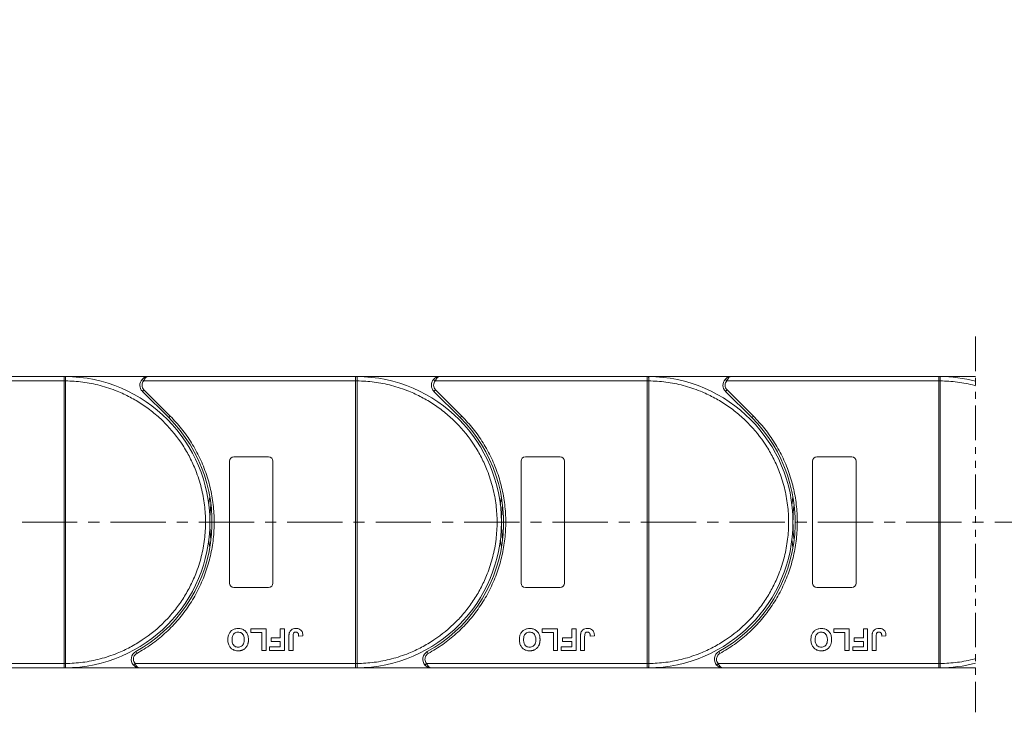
# Model space of a CAD drawing. Header units: millimetres. Extents: x 207 to 1682, y 260 to 1293.
# Tile 29 of 84: x 930 to 1156, y 676 to 835. Entities that reach past the tile are written whole.
import ezdxf

# ---------------------------------------------------------------- set-up
doc = ezdxf.new("R2010")
doc.units = ezdxf.units.MM
doc.linetypes.add('CENTERX2', pattern=[20.32, 12.7, -2.54, 2.54, -2.54])
doc.linetypes.add('PHANTOM2', pattern=[31.75, 15.875, -3.175, 3.175, -3.175, 3.175, -3.175])
doc.styles.get("Standard").update_dxf_attribs({"font": '仿宋_GB2312.ttf', "width": 0.8})
doc.dimstyles.new('副本 ISO-45.1', dxfattribs={"dimtxt": 10, "dimasz": 9, "dimexe": 6.5, "dimexo": 0.625, "dimgap": 2.5, "dimtad": 1, "dimdsep": 46, "dimtxsty": 'Standard', "dimcen": 2.5, "dimadec": 0, "dimazin": 0, "dimtfac": 1, "dimtmove": 0, "dimatfit": 3, "dimfxl": 0, "dimarcsym": 0})

# ---------------------------------------------------------------- blocks, each defined once
blk = doc.blocks.new('*D2800')
at = {"color": 0, "lineweight": -2}
for p, q in [((1072.39, 947.2), (1576.38, 947.2)), ((1569.88, 695), (1569.88, 938.2)), ((1494.15, 686), (1576.38, 686))]:
    blk.add_line(p, q, dxfattribs=at)
at = {"color": 0, "lineweight": 9}
for points in [[(1568.38, 938.2), (1571.38, 938.2), (1569.88, 947.2)], [(1568.38, 695), (1571.38, 695), (1569.88, 686)]]:
    blk.add_solid(points, dxfattribs=at)
at = {"layer": 'Defpoints', "color": 0, "lineweight": 9}
for p in [(1071.77, 947.2), (1569.88, 947.2), (1493.52, 686)]:
    blk.add_point(p, dxfattribs=at)
at = {"color": 0, "lineweight": 9, "insert": (1562.38, 816.6), "char_height": 10, "attachment_point": 5, "rotation": 90}
blk.add_mtext('2R+67', dxfattribs=at)

msp = doc.modelspace()

# ---------------------------------------------------------------- linework, layer by layer
at = {"color": 3, "linetype": 'PHANTOM2', "lineweight": 9, "ltscale": 0.5}
msp.add_line((1149.629, 762.179), (1149.628, 675.789), dxfattribs=at)
at = {"color": 7, "linetype": 'Continuous', "lineweight": 15}
for p, q in [((891.488, 752), (940.195, 752)), ((940.195, 753), (892.606, 753)), ((959.606, 753), (940.195, 753)), ((940.195, 753), (940.429, 752.999)), ((940.195, 687.001), (940.195, 751.998)), ((940.195, 751.998), (940.545, 751.998)), ((940.545, 752.001), (940.545, 751.998)), ((940.545, 751.998), (940.545, 687.001)), ((958.116, 752.333), (958.488, 752)), ((958.488, 752), (1007.195, 752)), ((1007.195, 753), (959.606, 753)), ((1007.195, 753), (1007.429, 752.999)), ((1026.606, 753), (1007.195, 753)), ((1007.195, 687.001), (1007.195, 751.998)), ((1007.195, 751.998), (1007.545, 751.998)), ((1007.545, 752.001), (1007.545, 751.998)), ((1007.545, 751.998), (1007.545, 687.001)), ((1025.116, 752.333), (1025.488, 752)), ((1025.488, 752), (1074.195, 752)), ((1074.195, 753), (1026.606, 753)), ((1093.606, 753), (1074.195, 753)), ((1074.195, 753), (1074.429, 752.999)), ((1074.195, 687.001), (1074.195, 751.998)), ((1074.195, 751.998), (1074.545, 751.998)), ((1074.545, 752.001), (1074.545, 751.998)), ((1074.545, 751.998), (1074.545, 687.001)), ((1092.116, 752.333), (1092.488, 752)), ((1092.488, 752), (1141.195, 752)), ((1141.195, 753), (1093.606, 753)), ((1141.195, 753), (1141.429, 752.999)), ((1149.629, 753), (1141.195, 753)), ((1141.195, 687.001), (1141.195, 751.998)), ((1141.195, 751.998), (1141.545, 751.998)), ((1141.545, 752.001), (1141.545, 751.998)), ((1141.545, 751.998), (1141.545, 687.001)), ((958.546, 749.939), (958.192, 749.585)), ((958.192, 749.585), (964.236, 743.541)), ((958.546, 749.939), (964.59, 743.895)), ((1025.546, 749.939), (1025.192, 749.585)), ((1025.192, 749.585), (1031.236, 743.541)), ((1025.546, 749.939), (1031.59, 743.895)), ((1092.546, 749.939), (1092.192, 749.585)), ((1092.192, 749.585), (1098.236, 743.541)), ((1092.546, 749.939), (1098.59, 743.895)), ((964.59, 743.895), (964.236, 743.541)), ((1031.59, 743.895), (1031.236, 743.541)), ((1098.59, 743.895), (1098.236, 743.541)), ((978.195, 705.5), (978.195, 733.5)), ((979.195, 734.5), (987.195, 734.5)), ((988.195, 733.5), (988.195, 705.5)), ((1045.195, 705.5), (1045.195, 733.5)), ((1046.195, 734.5), (1054.195, 734.5)), ((1055.195, 733.5), (1055.195, 705.5)), ((1112.195, 705.5), (1112.195, 733.5)), ((1113.195, 734.5), (1121.195, 734.5)), ((1122.195, 733.5), (1122.195, 705.5)), ((987.195, 704.5), (979.195, 704.5)), ((1054.195, 704.5), (1046.195, 704.5)), ((1121.195, 704.5), (1113.195, 704.5)), ((983.079, 694.166), (983.079, 695)), ((983.079, 695), (986.605, 695)), ((986.605, 695), (986.605, 690)), ((989.874, 695), (990.836, 695)), ((989.874, 692.884), (989.874, 695)), ((990.836, 695), (990.836, 690)), ((1050.079, 694.166), (1050.079, 695)), ((1050.079, 695), (1053.605, 695)), ((1053.605, 695), (1053.605, 690)), ((1056.874, 692.884), (1056.874, 695)), ((1056.874, 695), (1057.836, 695)), ((1057.836, 695), (1057.836, 690)), ((1117.079, 694.166), (1117.079, 695)), ((1117.079, 695), (1120.605, 695)), ((1120.605, 695), (1120.605, 690)), ((1123.874, 692.884), (1123.874, 695)), ((1123.874, 695), (1124.836, 695)), ((1124.836, 695), (1124.836, 690)), ((985.644, 694.166), (983.079, 694.166)), ((985.644, 690), (985.644, 694.166)), ((987.759, 692.884), (989.874, 692.884)), ((987.759, 692.051), (987.759, 692.884)), ((991.861, 690), (991.861, 693.152)), ((992.823, 693.236), (992.823, 690)), ((994.105, 693.333), (995.067, 693.397)), ((1052.644, 694.166), (1050.079, 694.166)), ((1052.644, 690), (1052.644, 694.166)), ((1054.759, 692.051), (1054.759, 692.884)), ((1054.759, 692.884), (1056.874, 692.884)), ((1058.861, 690), (1058.861, 693.152)), ((1059.823, 693.236), (1059.823, 690)), ((1061.105, 693.333), (1062.067, 693.397)), ((1119.644, 694.166), (1117.079, 694.166)), ((1119.644, 690), (1119.644, 694.166)), ((1121.759, 692.051), (1121.759, 692.884)), ((1121.759, 692.884), (1123.874, 692.884)), ((1125.861, 690), (1125.861, 693.152)), ((1126.823, 693.236), (1126.823, 690)), ((1128.105, 693.333), (1129.067, 693.397)), ((987.438, 690), (987.438, 690.833)), ((987.438, 690.833), (989.874, 690.833)), ((989.874, 692.051), (987.759, 692.051)), ((989.874, 690.833), (989.874, 692.051)), ((1054.438, 690), (1054.438, 690.833)), ((1054.438, 690.833), (1056.874, 690.833)), ((1056.874, 692.051), (1054.759, 692.051)), ((1056.874, 690.833), (1056.874, 692.051)), ((1121.438, 690), (1121.438, 690.833)), ((1121.438, 690.833), (1123.874, 690.833)), ((1123.874, 692.051), (1121.759, 692.051)), ((1123.874, 690.833), (1123.874, 692.051)), ((956.655, 689.75), (956.897, 689.312)), ((986.605, 690), (985.644, 690)), ((990.836, 690), (987.438, 690)), ((992.823, 690), (991.861, 690)), ((1023.655, 689.75), (1023.897, 689.312)), ((1053.605, 690), (1052.644, 690)), ((1057.836, 690), (1054.438, 690)), ((1059.823, 690), (1058.861, 690)), ((1090.655, 689.75), (1090.897, 689.312)), ((1120.605, 690), (1119.644, 690)), ((1124.836, 690), (1121.438, 690)), ((1126.823, 690), (1125.861, 690)), ((940.195, 687), (889.505, 687)), ((890.623, 686), (940.195, 686)), ((940.545, 687.001), (940.195, 687.001)), ((940.195, 686), (957.623, 686)), ((940.429, 686), (940.195, 686)), ((940.545, 687.001), (940.545, 686.999)), ((956.505, 687), (956.133, 686.666)), ((1007.195, 687), (956.505, 687)), ((957.623, 686), (1007.195, 686)), ((1007.545, 687.001), (1007.195, 687.001)), ((1007.429, 686), (1007.195, 686)), ((1007.195, 686), (1024.623, 686)), ((1007.545, 687.001), (1007.545, 686.999)), ((1023.505, 687), (1023.133, 686.666)), ((1074.195, 687), (1023.505, 687)), ((1024.623, 686), (1074.195, 686)), ((1074.545, 687.001), (1074.195, 687.001)), ((1074.195, 686), (1091.623, 686)), ((1074.429, 686), (1074.195, 686)), ((1074.545, 687.001), (1074.545, 686.999)), ((1090.505, 687), (1090.133, 686.666)), ((1141.195, 687), (1090.505, 687)), ((1091.623, 686), (1141.195, 686)), ((1141.545, 687.001), (1141.195, 687.001)), ((1141.429, 686), (1141.195, 686)), ((1141.195, 686), (1149.628, 686)), ((1141.545, 687.001), (1141.545, 686.999))]:
    msp.add_line(p, q, dxfattribs=at)
at = {"color": 1, "linetype": 'CENTERX2', "lineweight": 13}
msp.add_line((1512.187, 719.5), (806.376, 719.5), dxfattribs=at)
at = {"color": 7, "linetype": 'Continuous', "lineweight": 15, "flags": 128}
for points in [[(973.443, 723.6), (973.476, 723.866), (973.695, 725.309)], [(1040.443, 723.6), (1040.476, 723.866), (1040.695, 725.309)], [(1107.443, 723.6), (1107.476, 723.866), (1107.695, 725.309)], [(973.695, 713.69), (973.476, 715.133), (973.443, 715.399)], [(1040.695, 713.69), (1040.476, 715.133), (1040.443, 715.399)], [(1107.695, 713.69), (1107.476, 715.133), (1107.443, 715.399)]]:
    msp.add_lwpolyline(points, dxfattribs=at)
at = {"color": 7, "linetype": 'Continuous', "lineweight": 15}
for centre, radius, start, end in [((940.432, 752.704), 0.295, 90.53836, 143.36012), ((940.457, 721.817), 30.184, 89.8339, 90.49831), ((940.195, 719.5), 33.5, 270.40019, 89.59981), ((959.606, 751), 2, 138.18969, 225), ((1007.432, 752.704), 0.295, 90.53836, 143.36012), ((1007.457, 721.817), 30.184, 89.8339, 90.49831), ((1007.195, 719.5), 33.5, 270.40019, 89.59981), ((1026.606, 751), 2, 138.18969, 225), ((1074.432, 752.704), 0.295, 90.53836, 143.36012), ((1074.457, 721.817), 30.184, 89.8339, 90.49831), ((1074.195, 719.5), 33.5, 270.40019, 89.59981), ((1093.606, 751), 2, 138.18969, 225), ((1141.432, 752.704), 0.295, 90.53836, 143.36012), ((1141.457, 721.817), 30.184, 89.8339, 90.49831), ((1141.195, 719.5), 33.5, 75.41757, 89.59981), ((940.195, 719.5), 34, 298.95502, 45), ((1007.195, 719.5), 34, 298.95502, 45), ((1074.195, 719.5), 34, 298.95502, 45), ((979.195, 733.5), 1, 90, 180), ((987.195, 733.5), 1, 0, 90), ((1046.195, 733.5), 1, 90, 180), ((1054.195, 733.5), 1, 0, 90), ((1113.195, 733.5), 1, 90, 180), ((1121.195, 733.5), 1, 0, 90), ((1007.195, 719.5), 33.5, 172.96973, 187.03027), ((1074.195, 719.5), 33.5, 172.96973, 187.03027), ((1141.195, 719.5), 33.5, 172.96973, 187.03027), ((979.195, 705.5), 1, 180, 270), ((987.195, 705.5), 1, 270, 0), ((1046.195, 705.5), 1, 180, 270), ((1054.195, 705.5), 1, 270, 0), ((1113.195, 705.5), 1, 180, 270), ((1121.195, 705.5), 1, 270, 360), ((957.623, 688), 2, 118.95502, 221.81031), ((1024.623, 688), 2, 118.95502, 221.81031), ((1091.623, 688), 2, 118.95502, 221.81031), ((940.457, 717.182), 30.184, 269.50169, 270.1661), ((940.432, 686.295), 0.295, 216.63988, 269.46164), ((1007.457, 717.182), 30.184, 269.50169, 270.1661), ((1007.432, 686.295), 0.295, 216.63988, 269.46164), ((1074.457, 717.182), 30.184, 269.50169, 270.1661), ((1074.432, 686.295), 0.295, 216.63988, 269.46164), ((1141.457, 717.182), 30.184, 269.50169, 270.1661), ((1141.432, 686.295), 0.295, 216.63988, 269.46164), ((1141.195, 719.5), 33.5, 270.40019, 284.58087)]:
    msp.add_arc(centre, radius, start, end, dxfattribs=at)
for points in [[(940.195, 752.88), (940.195, 752.915), (940.195, 752.984), (940.195, 752.994), (940.195, 753)], [(958.488, 752), (958.379, 751.851), (958.159, 751.552), (958.124, 751.184), (958.106, 751)], [(1007.195, 752.88), (1007.195, 752.915), (1007.195, 752.984), (1007.195, 752.994), (1007.195, 753)], [(1025.488, 752), (1025.379, 751.851), (1025.159, 751.552), (1025.124, 751.184), (1025.106, 751)], [(1074.195, 752.88), (1074.195, 752.915), (1074.195, 752.984), (1074.195, 752.994), (1074.195, 753)], [(1092.488, 752), (1092.379, 751.851), (1092.159, 751.552), (1092.124, 751.184), (1092.106, 751)], [(1141.195, 752.88), (1141.195, 752.915), (1141.195, 752.984), (1141.195, 752.994), (1141.195, 753)], [(958.106, 751), (958.127, 750.801), (958.168, 750.404), (958.42, 750.094), (958.546, 749.939)], [(1025.106, 751), (1025.127, 750.801), (1025.168, 750.404), (1025.42, 750.094), (1025.546, 749.939)], [(1092.106, 751), (1092.127, 750.801), (1092.168, 750.404), (1092.42, 750.094), (1092.546, 749.939)], [(956.123, 688), (956.141, 687.815), (956.176, 687.447), (956.395, 687.149), (956.505, 687)], [(1023.123, 688), (1023.141, 687.815), (1023.176, 687.447), (1023.395, 687.149), (1023.505, 687)], [(1090.123, 688), (1090.141, 687.815), (1090.176, 687.447), (1090.395, 687.149), (1090.505, 687)], [(940.195, 686), (940.195, 686.005), (940.195, 686.015), (940.195, 686.085), (940.195, 686.119)], [(1007.195, 686), (1007.195, 686.005), (1007.195, 686.015), (1007.195, 686.085), (1007.195, 686.119)], [(1074.195, 686), (1074.195, 686.005), (1074.195, 686.015), (1074.195, 686.085), (1074.195, 686.119)], [(1141.195, 686), (1141.195, 686.005), (1141.195, 686.015), (1141.195, 686.085), (1141.195, 686.119)]]:
    msp.add_open_spline(points, degree=3, dxfattribs=at)
for points, knots in [([(940.195, 752), (940.195, 752.112), (940.195, 752.337), (940.195, 752.636), (940.195, 752.804), (940.195, 752.869), (940.195, 752.88)], [0, 0, 0, 0, 0.3133566, 0.6267132, 0.9400698, 1, 1, 1, 1]), ([(940.195, 751.998), (940.195, 751.998), (940.195, 751.998), (940.195, 751.999), (940.195, 751.999), (940.195, 752)], [0, 0, 0, 0, 0.3846661, 0.6923333, 1, 1, 1, 1]), ([(940.429, 752.999), (940.446, 752.996), (940.483, 752.99), (940.512, 752.936), (940.531, 752.843), (940.543, 752.696), (940.545, 752.5), (940.546, 752.256), (940.545, 752.091), (940.545, 752.001)], [0, 0, 0, 0, 0.1119973, 0.2448439, 0.3691679, 0.5008987, 0.6875333, 0.8281382, 1, 1, 1, 1]), ([(940.545, 751.998), (941.858, 751.938), (944.524, 751.815), (948.513, 751.001), (952.156, 749.796), (955.392, 748.29), (958.217, 746.611), (960.878, 744.643), (964.157, 741.651), (966.945, 738.186), (969.147, 734.385), (970.617, 731.134), (971.791, 727.477), (972.533, 723.48), (972.774, 719.499), (972.533, 715.519), (971.791, 711.521), (970.617, 707.865), (969.147, 704.614), (967.499, 701.77), (965.559, 699.088), (962.603, 695.777), (959.169, 692.952), (955.392, 690.709), (952.156, 689.203), (948.512, 687.998), (944.523, 687.184), (941.858, 687.062), (940.545, 687.001)], [0, 0, 0, 0, 0.038862, 0.078912, 0.1200677, 0.1522272, 0.1843815, 0.2172151, 0.2500433, 0.3156185, 0.347778, 0.3799323, 0.4210926, 0.4611415, 0.5, 0.5388632, 0.578912, 0.6200677, 0.6522272, 0.6843815, 0.7172151, 0.7500433, 0.8156185, 0.847778, 0.8799323, 0.9210926, 0.9611404, 1, 1, 1, 1]), ([(958.116, 752.333), (958.211, 752.427), (958.42, 752.634), (958.919, 752.921), (959.337, 752.969), (959.606, 753)], [0, 0, 0, 0, 0.2270634, 0.5015869, 1, 1, 1, 1]), ([(959.606, 753), (959.5, 752.987), (959.289, 752.961), (958.979, 752.749), (958.7, 752.423), (958.556, 752.135), (958.488, 752)], [0, 0, 0, 0, 0.2515188, 0.5017844, 0.7656323, 1, 1, 1, 1]), ([(1007.195, 752), (1007.195, 752.112), (1007.195, 752.337), (1007.195, 752.636), (1007.195, 752.804), (1007.195, 752.869), (1007.195, 752.88)], [0, 0, 0, 0, 0.3133566, 0.6267132, 0.9400698, 1, 1, 1, 1]), ([(1007.195, 751.998), (1007.195, 751.998), (1007.195, 751.998), (1007.195, 751.999), (1007.195, 751.999), (1007.195, 752)], [0, 0, 0, 0, 0.3846661, 0.6923333, 1, 1, 1, 1]), ([(1007.429, 752.999), (1007.446, 752.996), (1007.483, 752.99), (1007.512, 752.936), (1007.531, 752.843), (1007.543, 752.696), (1007.545, 752.5), (1007.546, 752.256), (1007.545, 752.091), (1007.545, 752.001)], [0, 0, 0, 0, 0.1119973, 0.2448439, 0.3691679, 0.5008987, 0.6875333, 0.8281382, 1, 1, 1, 1]), ([(1007.545, 751.998), (1008.858, 751.938), (1011.524, 751.815), (1015.513, 751.001), (1019.156, 749.796), (1022.392, 748.29), (1025.217, 746.611), (1027.878, 744.643), (1031.157, 741.651), (1033.945, 738.186), (1036.147, 734.385), (1037.617, 731.134), (1038.791, 727.477), (1039.533, 723.48), (1039.774, 719.499), (1039.533, 715.519), (1038.791, 711.521), (1037.617, 707.865), (1036.147, 704.614), (1034.499, 701.77), (1032.559, 699.088), (1029.603, 695.777), (1026.169, 692.952), (1022.392, 690.709), (1019.156, 689.203), (1015.512, 687.998), (1011.523, 687.184), (1008.858, 687.062), (1007.545, 687.001)], [0, 0, 0, 0, 0.03886198, 0.07891202, 0.12006769, 0.15222721, 0.18438153, 0.21721506, 0.25004326, 0.31561849, 0.34777802, 0.37993233, 0.42109262, 0.46114154, 0.50000001, 0.53886316, 0.57891202, 0.62006769, 0.65222721, 0.68438153, 0.71721506, 0.75004326, 0.81561849, 0.84777802, 0.87993233, 0.92109262, 0.96114036, 1, 1, 1, 1]), ([(1025.116, 752.333), (1025.211, 752.427), (1025.42, 752.634), (1025.919, 752.921), (1026.337, 752.969), (1026.606, 753)], [0, 0, 0, 0, 0.2270634, 0.5015869, 1, 1, 1, 1]), ([(1026.606, 753), (1026.5, 752.987), (1026.289, 752.961), (1025.979, 752.749), (1025.7, 752.423), (1025.556, 752.135), (1025.488, 752)], [0, 0, 0, 0, 0.2515188, 0.5017844, 0.7656323, 1, 1, 1, 1]), ([(1074.195, 752), (1074.195, 752.112), (1074.195, 752.337), (1074.195, 752.636), (1074.195, 752.804), (1074.195, 752.869), (1074.195, 752.88)], [0, 0, 0, 0, 0.3133566, 0.6267132, 0.9400698, 1, 1, 1, 1]), ([(1074.195, 751.998), (1074.195, 751.998), (1074.195, 751.998), (1074.195, 751.999), (1074.195, 751.999), (1074.195, 752)], [0, 0, 0, 0, 0.3846661, 0.6923333, 1, 1, 1, 1]), ([(1074.429, 752.999), (1074.446, 752.996), (1074.483, 752.99), (1074.512, 752.936), (1074.531, 752.843), (1074.543, 752.696), (1074.545, 752.5), (1074.546, 752.256), (1074.545, 752.091), (1074.545, 752.001)], [0, 0, 0, 0, 0.11199725, 0.24484387, 0.3691679, 0.50089869, 0.68753328, 0.82813816, 1, 1, 1, 1]), ([(1074.545, 751.998), (1075.858, 751.938), (1078.524, 751.815), (1082.513, 751.001), (1086.156, 749.796), (1089.392, 748.29), (1092.217, 746.611), (1094.878, 744.643), (1098.157, 741.651), (1100.945, 738.186), (1103.147, 734.385), (1104.617, 731.134), (1105.791, 727.477), (1106.533, 723.48), (1106.774, 719.499), (1106.533, 715.519), (1105.791, 711.521), (1104.617, 707.865), (1103.147, 704.614), (1101.499, 701.77), (1099.559, 699.088), (1096.603, 695.777), (1093.169, 692.952), (1089.392, 690.709), (1086.156, 689.203), (1082.512, 687.998), (1078.523, 687.184), (1075.858, 687.062), (1074.545, 687.001)], [0, 0, 0, 0, 0.038862, 0.078912, 0.1200677, 0.1522272, 0.1843815, 0.2172151, 0.2500433, 0.3156185, 0.347778, 0.3799323, 0.4210926, 0.4611415, 0.5, 0.5388632, 0.578912, 0.6200677, 0.6522272, 0.6843815, 0.7172151, 0.7500433, 0.8156185, 0.847778, 0.8799323, 0.9210926, 0.9611404, 1, 1, 1, 1]), ([(1092.116, 752.333), (1092.211, 752.427), (1092.42, 752.634), (1092.919, 752.921), (1093.337, 752.969), (1093.606, 753)], [0, 0, 0, 0, 0.2270634, 0.5015869, 1, 1, 1, 1]), ([(1093.606, 753), (1093.5, 752.987), (1093.289, 752.961), (1092.979, 752.749), (1092.7, 752.423), (1092.556, 752.135), (1092.488, 752)], [0, 0, 0, 0, 0.2515188, 0.5017844, 0.7656323, 1, 1, 1, 1]), ([(1141.195, 752), (1141.195, 752.112), (1141.195, 752.337), (1141.195, 752.636), (1141.195, 752.804), (1141.195, 752.869), (1141.195, 752.88)], [0, 0, 0, 0, 0.3133566, 0.6267132, 0.9400698, 1, 1, 1, 1]), ([(1141.195, 751.998), (1141.195, 751.998), (1141.195, 751.998), (1141.195, 751.999), (1141.195, 751.999), (1141.195, 752)], [0, 0, 0, 0, 0.3846661, 0.6923333, 1, 1, 1, 1]), ([(1141.429, 752.999), (1141.446, 752.996), (1141.483, 752.99), (1141.512, 752.936), (1141.531, 752.843), (1141.543, 752.696), (1141.545, 752.5), (1141.546, 752.256), (1141.545, 752.091), (1141.545, 752.001)], [0, 0, 0, 0, 0.1119973, 0.2448439, 0.3691679, 0.5008987, 0.6875333, 0.8281382, 1, 1, 1, 1]), ([(1141.545, 751.998), (1142.858, 751.938), (1145.524, 751.815), (1148.204, 751.268), (1149.571, 750.902), (1149.629, 750.886)], [0, 0, 0, 0, 0.03886198, 0.078912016, 0.080694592, 0.080694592, 0.080694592, 0.080694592]), ([(964.59, 743.895), (965.488, 742.937), (967.283, 741.02), (969.554, 737.753), (971.48, 734.232), (972.989, 730.465), (974.048, 726.549), (974.634, 722.577), (974.759, 718.604), (974.431, 714.675), (973.661, 710.807), (972.442, 707.024), (970.781, 703.368), (968.681, 699.897), (966.19, 696.694), (963.365, 693.843), (960.28, 691.331), (958.025, 689.985), (956.897, 689.312)], [0, 0, 0, 0, 0.0616516, 0.1233073, 0.1864354, 0.25, 0.3135645, 0.3766927, 0.4383422, 0.5, 0.5616495, 0.6233073, 0.6864354, 0.75, 0.8135645, 0.8766927, 0.9383443, 1, 1, 1, 1]), ([(1031.59, 743.895), (1032.488, 742.937), (1034.283, 741.02), (1036.554, 737.753), (1038.48, 734.232), (1039.989, 730.465), (1041.048, 726.549), (1041.634, 722.577), (1041.759, 718.604), (1041.431, 714.675), (1040.661, 710.807), (1039.442, 707.024), (1037.781, 703.368), (1035.681, 699.897), (1033.19, 696.694), (1030.365, 693.843), (1027.28, 691.331), (1025.025, 689.985), (1023.897, 689.312)], [0, 0, 0, 0, 0.0616516, 0.1233073, 0.1864354, 0.25, 0.3135645, 0.3766927, 0.4383422, 0.5, 0.5616495, 0.6233073, 0.6864354, 0.75, 0.8135645, 0.8766927, 0.9383443, 1, 1, 1, 1]), ([(1098.59, 743.895), (1099.488, 742.937), (1101.283, 741.02), (1103.554, 737.753), (1105.48, 734.232), (1106.989, 730.465), (1108.048, 726.549), (1108.634, 722.577), (1108.759, 718.604), (1108.431, 714.675), (1107.661, 710.807), (1106.442, 707.024), (1104.781, 703.368), (1102.681, 699.897), (1100.19, 696.694), (1097.365, 693.843), (1094.28, 691.331), (1092.025, 689.985), (1090.897, 689.312)], [0, 0, 0, 0, 0.0616516, 0.1233073, 0.1864354, 0.25, 0.3135645, 0.3766927, 0.4383422, 0.5, 0.5616495, 0.6233073, 0.6864354, 0.75, 0.8135645, 0.8766927, 0.9383443, 1, 1, 1, 1]), ([(977.823, 692.507), (977.826, 692.64), (977.837, 693.042), (977.979, 693.682), (978.37, 694.344), (978.944, 694.811), (979.584, 695.036), (980.005, 695.055), (980.188, 695.064)], [0, 0, 0, 0, 0.1018882, 0.3073435, 0.4929627, 0.6786474, 0.8607914, 1, 1, 1, 1]), ([(980.188, 695.064), (980.321, 695.059), (980.725, 695.046), (981.385, 694.855), (982.007, 694.366), (982.432, 693.656), (982.557, 693.019), (982.565, 692.618), (982.567, 692.53)], [0, 0, 0, 0, 0.1021706, 0.3092201, 0.51365, 0.6922749, 0.9324126, 1, 1, 1, 1]), ([(991.971, 694.102), (992.025, 694.226), (992.133, 694.475), (992.436, 694.778), (992.902, 695.027), (993.288, 695.05), (993.522, 695.064)], [0, 0, 0, 0, 0.2064605, 0.4135145, 0.6452106, 1, 1, 1, 1]), ([(993.522, 695.064), (993.656, 695.058), (993.96, 695.045), (994.412, 694.884), (994.771, 694.558), (995.025, 694.051), (995.05, 693.654), (995.067, 693.397)], [0, 0, 0, 0, 0.1552919, 0.3531453, 0.543243, 0.704067, 1, 1, 1, 1]), ([(1044.823, 692.507), (1044.826, 692.64), (1044.837, 693.042), (1044.979, 693.682), (1045.37, 694.344), (1045.944, 694.811), (1046.584, 695.036), (1047.005, 695.055), (1047.188, 695.064)], [0, 0, 0, 0, 0.1018882, 0.3073435, 0.4929627, 0.6786474, 0.8607914, 1, 1, 1, 1]), ([(1047.188, 695.064), (1047.321, 695.059), (1047.725, 695.046), (1048.385, 694.855), (1049.007, 694.366), (1049.432, 693.656), (1049.557, 693.019), (1049.565, 692.618), (1049.567, 692.53)], [0, 0, 0, 0, 0.1021706, 0.3092201, 0.51365, 0.6922749, 0.9324126, 1, 1, 1, 1]), ([(1058.971, 694.102), (1059.025, 694.226), (1059.133, 694.475), (1059.436, 694.778), (1059.902, 695.027), (1060.288, 695.05), (1060.522, 695.064)], [0, 0, 0, 0, 0.2064605, 0.4135145, 0.6452106, 1, 1, 1, 1]), ([(1060.522, 695.064), (1060.656, 695.058), (1060.96, 695.045), (1061.412, 694.884), (1061.771, 694.558), (1062.025, 694.051), (1062.05, 693.654), (1062.067, 693.397)], [0, 0, 0, 0, 0.1552919, 0.3531453, 0.543243, 0.704067, 1, 1, 1, 1]), ([(1111.823, 692.507), (1111.826, 692.64), (1111.837, 693.042), (1111.979, 693.682), (1112.37, 694.344), (1112.944, 694.811), (1113.584, 695.036), (1114.005, 695.055), (1114.188, 695.064)], [0, 0, 0, 0, 0.1018882, 0.3073435, 0.4929627, 0.6786474, 0.8607914, 1, 1, 1, 1]), ([(1114.188, 695.064), (1114.321, 695.059), (1114.725, 695.046), (1115.385, 694.855), (1116.007, 694.366), (1116.432, 693.656), (1116.557, 693.019), (1116.565, 692.618), (1116.567, 692.53)], [0, 0, 0, 0, 0.1021706, 0.3092201, 0.51365, 0.6922749, 0.9324126, 1, 1, 1, 1]), ([(1125.971, 694.102), (1126.025, 694.226), (1126.133, 694.475), (1126.436, 694.778), (1126.902, 695.027), (1127.288, 695.05), (1127.522, 695.064)], [0, 0, 0, 0, 0.2064605, 0.4135145, 0.6452106, 1, 1, 1, 1]), ([(1127.522, 695.064), (1127.656, 695.058), (1127.96, 695.045), (1128.412, 694.884), (1128.771, 694.558), (1129.025, 694.051), (1129.05, 693.654), (1129.067, 693.397)], [0, 0, 0, 0, 0.1552919, 0.3531453, 0.543243, 0.704067, 1, 1, 1, 1]), ([(980.202, 689.936), (980.068, 689.94), (979.664, 689.954), (979.01, 690.148), (978.392, 690.635), (977.964, 691.343), (977.833, 691.994), (977.825, 692.407), (977.823, 692.507)], [0, 0, 0, 0, 0.1013981, 0.3069957, 0.5061443, 0.6852619, 0.9245571, 1, 1, 1, 1]), ([(978.785, 692.483), (978.789, 692.616), (978.801, 692.991), (978.94, 693.514), (979.287, 693.934), (979.664, 694.164), (979.984, 694.225), (980.157, 694.23), (980.19, 694.23)], [0, 0, 0, 0, 0.1585903, 0.4472388, 0.6203806, 0.7935748, 0.9612953, 1, 1, 1, 1]), ([(980.19, 690.769), (980.055, 690.777), (979.785, 690.794), (979.401, 690.963), (979.09, 691.251), (978.852, 691.712), (978.79, 692.142), (978.785, 692.427), (978.785, 692.483)], [0, 0, 0, 0, 0.1602922, 0.3219224, 0.4907614, 0.6575692, 0.9338827, 1, 1, 1, 1]), ([(980.19, 694.23), (980.324, 694.221), (980.595, 694.203), (980.975, 694.021), (981.299, 693.721), (981.548, 693.228), (981.601, 692.796), (981.605, 692.525), (981.605, 692.497)], [0, 0, 0, 0, 0.1597099, 0.3204292, 0.4910735, 0.6770503, 0.9662903, 1, 1, 1, 1]), ([(981.605, 692.497), (981.601, 692.363), (981.591, 692.026), (981.473, 691.548), (981.188, 691.133), (980.83, 690.878), (980.477, 690.779), (980.263, 690.771), (980.19, 690.769)], [0, 0, 0, 0, 0.15861661, 0.40086372, 0.57305935, 0.74548557, 0.91298519, 1, 1, 1, 1]), ([(982.567, 692.53), (982.566, 692.463), (982.565, 692.329), (982.55, 692.123), (982.526, 691.909), (982.485, 691.689), (982.428, 691.47), (982.371, 691.329), (982.343, 691.259)], [0, 0, 0, 0, 0.1539502, 0.3081809, 0.478699, 0.6499612, 0.8242026, 1, 1, 1, 1]), ([(991.861, 693.152), (991.862, 693.218), (991.864, 693.352), (991.872, 693.531), (991.886, 693.69), (991.907, 693.828), (991.93, 693.967), (991.957, 694.057), (991.971, 694.102)], [0, 0, 0, 0, 0.2082698, 0.416707, 0.5614806, 0.7065734, 0.8528245, 1, 1, 1, 1]), ([(992.823, 693.236), (992.826, 693.369), (992.831, 693.6), (992.88, 693.879), (992.97, 694.058), (993.088, 694.155), (993.255, 694.22), (993.382, 694.227), (993.46, 694.23)], [0, 0, 0, 0, 0.2920273, 0.5048541, 0.6139046, 0.723685, 0.8298165, 1, 1, 1, 1]), ([(993.46, 694.23), (993.501, 694.229), (993.585, 694.226), (993.696, 694.194), (993.789, 694.149), (993.862, 694.094), (993.925, 694.029), (993.958, 693.98), (993.975, 693.955)], [0, 0, 0, 0, 0.202387, 0.4109073, 0.5578292, 0.7094718, 0.8532239, 1, 1, 1, 1]), ([(993.975, 693.955), (993.994, 693.918), (994.032, 693.843), (994.06, 693.729), (994.079, 693.624), (994.092, 693.528), (994.1, 693.43), (994.103, 693.365), (994.105, 693.333)], [0, 0, 0, 0, 0.1938055, 0.3931273, 0.5440688, 0.6954121, 0.8476129, 1, 1, 1, 1]), ([(1047.202, 689.936), (1047.068, 689.94), (1046.664, 689.954), (1046.01, 690.148), (1045.392, 690.635), (1044.964, 691.343), (1044.833, 691.994), (1044.825, 692.407), (1044.823, 692.507)], [0, 0, 0, 0, 0.1013981, 0.3069957, 0.5061443, 0.6852619, 0.9245571, 1, 1, 1, 1]), ([(1045.785, 692.483), (1045.789, 692.616), (1045.801, 692.991), (1045.94, 693.514), (1046.287, 693.934), (1046.664, 694.164), (1046.984, 694.225), (1047.157, 694.23), (1047.19, 694.23)], [0, 0, 0, 0, 0.1585903, 0.4472388, 0.6203806, 0.7935748, 0.9612953, 1, 1, 1, 1]), ([(1047.19, 690.769), (1047.055, 690.777), (1046.785, 690.794), (1046.401, 690.963), (1046.09, 691.251), (1045.852, 691.712), (1045.79, 692.142), (1045.785, 692.427), (1045.785, 692.483)], [0, 0, 0, 0, 0.16029217, 0.32192242, 0.49076139, 0.65756923, 0.93388265, 1, 1, 1, 1]), ([(1047.19, 694.23), (1047.324, 694.221), (1047.595, 694.203), (1047.975, 694.021), (1048.299, 693.721), (1048.548, 693.228), (1048.601, 692.796), (1048.605, 692.525), (1048.605, 692.497)], [0, 0, 0, 0, 0.1597099, 0.3204292, 0.4910735, 0.6770503, 0.9662903, 1, 1, 1, 1]), ([(1048.605, 692.497), (1048.601, 692.363), (1048.591, 692.026), (1048.473, 691.548), (1048.188, 691.133), (1047.83, 690.878), (1047.477, 690.779), (1047.263, 690.771), (1047.19, 690.769)], [0, 0, 0, 0, 0.1586166, 0.4008637, 0.5730594, 0.7454856, 0.9129852, 1, 1, 1, 1]), ([(1049.567, 692.53), (1049.566, 692.463), (1049.565, 692.329), (1049.55, 692.123), (1049.526, 691.909), (1049.485, 691.689), (1049.428, 691.47), (1049.371, 691.329), (1049.343, 691.259)], [0, 0, 0, 0, 0.1539502, 0.3081809, 0.478699, 0.6499612, 0.8242026, 1, 1, 1, 1]), ([(1058.861, 693.152), (1058.862, 693.218), (1058.864, 693.352), (1058.872, 693.531), (1058.886, 693.69), (1058.907, 693.828), (1058.93, 693.967), (1058.957, 694.057), (1058.971, 694.102)], [0, 0, 0, 0, 0.20826979, 0.416707, 0.56148059, 0.70657343, 0.85282453, 1, 1, 1, 1]), ([(1059.823, 693.236), (1059.826, 693.369), (1059.831, 693.6), (1059.88, 693.879), (1059.97, 694.058), (1060.088, 694.155), (1060.255, 694.22), (1060.382, 694.227), (1060.46, 694.23)], [0, 0, 0, 0, 0.2920273, 0.5048541, 0.6139046, 0.723685, 0.8298165, 1, 1, 1, 1]), ([(1060.46, 694.23), (1060.501, 694.229), (1060.585, 694.226), (1060.696, 694.194), (1060.789, 694.149), (1060.862, 694.094), (1060.925, 694.029), (1060.958, 693.98), (1060.975, 693.955)], [0, 0, 0, 0, 0.20238704, 0.41090731, 0.55782922, 0.70947182, 0.85322392, 1, 1, 1, 1]), ([(1060.975, 693.955), (1060.994, 693.918), (1061.032, 693.843), (1061.06, 693.729), (1061.079, 693.624), (1061.092, 693.528), (1061.1, 693.43), (1061.103, 693.365), (1061.105, 693.333)], [0, 0, 0, 0, 0.19380551, 0.39312733, 0.54406876, 0.6954121, 0.84761289, 1, 1, 1, 1]), ([(1114.202, 689.936), (1114.068, 689.94), (1113.664, 689.954), (1113.01, 690.148), (1112.392, 690.635), (1111.964, 691.343), (1111.833, 691.994), (1111.825, 692.407), (1111.823, 692.507)], [0, 0, 0, 0, 0.1013981, 0.3069957, 0.5061443, 0.6852619, 0.9245571, 1, 1, 1, 1]), ([(1112.785, 692.483), (1112.789, 692.616), (1112.801, 692.991), (1112.94, 693.514), (1113.287, 693.934), (1113.664, 694.164), (1113.984, 694.225), (1114.157, 694.23), (1114.19, 694.23)], [0, 0, 0, 0, 0.1585903, 0.4472388, 0.6203806, 0.7935748, 0.9612953, 1, 1, 1, 1]), ([(1114.19, 690.769), (1114.055, 690.777), (1113.785, 690.794), (1113.401, 690.963), (1113.09, 691.251), (1112.852, 691.712), (1112.79, 692.142), (1112.785, 692.427), (1112.785, 692.483)], [0, 0, 0, 0, 0.1602922, 0.3219224, 0.4907614, 0.6575692, 0.9338827, 1, 1, 1, 1]), ([(1114.19, 694.23), (1114.324, 694.221), (1114.595, 694.203), (1114.975, 694.021), (1115.299, 693.721), (1115.548, 693.228), (1115.601, 692.796), (1115.605, 692.525), (1115.605, 692.497)], [0, 0, 0, 0, 0.1597099, 0.3204292, 0.4910735, 0.6770503, 0.9662903, 1, 1, 1, 1]), ([(1115.605, 692.497), (1115.601, 692.363), (1115.591, 692.026), (1115.473, 691.548), (1115.188, 691.133), (1114.83, 690.878), (1114.477, 690.779), (1114.263, 690.771), (1114.19, 690.769)], [0, 0, 0, 0, 0.15861661, 0.40086372, 0.57305935, 0.74548557, 0.91298519, 1, 1, 1, 1]), ([(1116.567, 692.53), (1116.566, 692.463), (1116.565, 692.329), (1116.55, 692.123), (1116.526, 691.909), (1116.485, 691.689), (1116.428, 691.47), (1116.371, 691.329), (1116.343, 691.259)], [0, 0, 0, 0, 0.1539502, 0.3081809, 0.478699, 0.6499612, 0.8242026, 1, 1, 1, 1]), ([(1125.861, 693.152), (1125.862, 693.218), (1125.864, 693.352), (1125.872, 693.531), (1125.886, 693.69), (1125.907, 693.828), (1125.93, 693.967), (1125.957, 694.057), (1125.971, 694.102)], [0, 0, 0, 0, 0.2082698, 0.416707, 0.5614806, 0.7065734, 0.8528245, 1, 1, 1, 1]), ([(1126.823, 693.236), (1126.826, 693.369), (1126.831, 693.6), (1126.88, 693.879), (1126.97, 694.058), (1127.088, 694.155), (1127.255, 694.22), (1127.382, 694.227), (1127.46, 694.23)], [0, 0, 0, 0, 0.29202728, 0.5048541, 0.61390458, 0.72368495, 0.82981647, 1, 1, 1, 1]), ([(1127.46, 694.23), (1127.501, 694.229), (1127.585, 694.226), (1127.696, 694.194), (1127.789, 694.149), (1127.862, 694.094), (1127.925, 694.029), (1127.958, 693.98), (1127.975, 693.955)], [0, 0, 0, 0, 0.202387, 0.4109073, 0.5578292, 0.7094718, 0.8532239, 1, 1, 1, 1]), ([(1127.975, 693.955), (1127.994, 693.918), (1128.032, 693.843), (1128.06, 693.729), (1128.079, 693.624), (1128.092, 693.528), (1128.1, 693.43), (1128.103, 693.365), (1128.105, 693.333)], [0, 0, 0, 0, 0.1938055, 0.3931273, 0.5440688, 0.6954121, 0.8476129, 1, 1, 1, 1]), ([(981.255, 690.132), (981.194, 690.107), (981.069, 690.057), (980.885, 690.009), (980.709, 689.973), (980.542, 689.951), (980.372, 689.937), (980.259, 689.936), (980.202, 689.936)], [0, 0, 0, 0, 0.1854289, 0.3721896, 0.5277082, 0.6838775, 0.8416784, 1, 1, 1, 1]), ([(982.343, 691.259), (982.283, 691.139), (982.163, 690.899), (981.846, 690.508), (981.526, 690.255), (981.284, 690.145), (981.255, 690.132)], [0, 0, 0, 0, 0.2508959, 0.5021661, 0.9405117, 1, 1, 1, 1]), ([(1048.255, 690.132), (1048.194, 690.107), (1048.069, 690.057), (1047.885, 690.009), (1047.709, 689.973), (1047.542, 689.951), (1047.372, 689.937), (1047.259, 689.936), (1047.202, 689.936)], [0, 0, 0, 0, 0.1854289, 0.3721896, 0.5277082, 0.6838775, 0.8416784, 1, 1, 1, 1]), ([(1049.343, 691.259), (1049.283, 691.139), (1049.163, 690.899), (1048.846, 690.508), (1048.526, 690.255), (1048.284, 690.145), (1048.255, 690.132)], [0, 0, 0, 0, 0.2508959, 0.5021661, 0.9405117, 1, 1, 1, 1]), ([(1115.255, 690.132), (1115.194, 690.107), (1115.069, 690.057), (1114.885, 690.009), (1114.709, 689.973), (1114.542, 689.951), (1114.372, 689.937), (1114.259, 689.936), (1114.202, 689.936)], [0, 0, 0, 0, 0.1854289, 0.3721896, 0.5277082, 0.6838775, 0.8416784, 1, 1, 1, 1]), ([(1116.343, 691.259), (1116.283, 691.139), (1116.163, 690.899), (1115.846, 690.508), (1115.526, 690.255), (1115.284, 690.145), (1115.255, 690.132)], [0, 0, 0, 0, 0.2508959, 0.5021661, 0.9405117, 1, 1, 1, 1]), ([(956.897, 689.312), (956.787, 689.24), (956.564, 689.093), (956.317, 688.77), (956.153, 688.397), (956.133, 688.13), (956.123, 688)], [0, 0, 0, 0, 0.2455128, 0.5, 0.7544872, 1, 1, 1, 1]), ([(1023.897, 689.312), (1023.787, 689.24), (1023.564, 689.093), (1023.317, 688.77), (1023.153, 688.397), (1023.133, 688.13), (1023.123, 688)], [0, 0, 0, 0, 0.2455128, 0.5, 0.7544872, 1, 1, 1, 1]), ([(1090.897, 689.312), (1090.787, 689.24), (1090.564, 689.093), (1090.317, 688.77), (1090.153, 688.397), (1090.133, 688.13), (1090.123, 688)], [0, 0, 0, 0, 0.2455128, 0.5, 0.7544872, 1, 1, 1, 1]), ([(1149.628, 688.113), (1149.57, 688.097), (1148.204, 687.731), (1145.523, 687.184), (1142.858, 687.062), (1141.545, 687.001)], [0.919314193, 0.919314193, 0.919314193, 0.919314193, 0.921092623, 0.961140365, 1, 1, 1, 1]), ([(940.195, 687), (940.195, 687), (940.195, 687), (940.195, 687.001), (940.195, 687.001), (940.195, 687.001)], [0, 0, 0, 0, 0.38469928, 0.69234964, 1, 1, 1, 1]), ([(940.195, 686.119), (940.195, 686.182), (940.195, 686.309), (940.195, 686.602), (940.195, 686.845), (940.195, 686.978), (940.195, 687)], [0, 0, 0, 0, 0.3133347, 0.6266911, 0.9400476, 1, 1, 1, 1]), ([(940.545, 686.999), (940.545, 686.908), (940.546, 686.743), (940.545, 686.498), (940.543, 686.303), (940.531, 686.156), (940.512, 686.063), (940.482, 686.009), (940.446, 686.003), (940.429, 686)], [0, 0, 0, 0, 0.172016, 0.3127556, 0.4995985, 0.630391, 0.7580256, 0.8892284, 1, 1, 1, 1]), ([(957.623, 686), (957.354, 686.03), (956.935, 686.078), (956.437, 686.366), (956.227, 686.573), (956.133, 686.666)], [0, 0, 0, 0, 0.4984129, 0.772928, 1, 1, 1, 1]), ([(956.505, 687), (956.573, 686.864), (956.717, 686.576), (956.996, 686.25), (957.306, 686.039), (957.517, 686.013), (957.623, 686)], [0, 0, 0, 0, 0.2343503, 0.4981953, 0.748869, 1, 1, 1, 1]), ([(1007.195, 687), (1007.195, 687), (1007.195, 687), (1007.195, 687.001), (1007.195, 687.001), (1007.195, 687.001)], [0, 0, 0, 0, 0.38469928, 0.69234964, 1, 1, 1, 1]), ([(1007.195, 686.119), (1007.195, 686.182), (1007.195, 686.309), (1007.195, 686.602), (1007.195, 686.845), (1007.195, 686.978), (1007.195, 687)], [0, 0, 0, 0, 0.3133347, 0.6266911, 0.9400476, 1, 1, 1, 1]), ([(1007.545, 686.999), (1007.545, 686.908), (1007.546, 686.743), (1007.545, 686.498), (1007.543, 686.303), (1007.531, 686.156), (1007.512, 686.063), (1007.482, 686.009), (1007.446, 686.003), (1007.429, 686)], [0, 0, 0, 0, 0.172016, 0.3127556, 0.4995985, 0.630391, 0.7580256, 0.8892284, 1, 1, 1, 1]), ([(1024.623, 686), (1024.354, 686.03), (1023.935, 686.078), (1023.437, 686.366), (1023.227, 686.573), (1023.133, 686.666)], [0, 0, 0, 0, 0.4984129, 0.772928, 1, 1, 1, 1]), ([(1023.505, 687), (1023.573, 686.864), (1023.717, 686.576), (1023.996, 686.25), (1024.306, 686.039), (1024.517, 686.013), (1024.623, 686)], [0, 0, 0, 0, 0.2343503, 0.4981953, 0.748869, 1, 1, 1, 1]), ([(1074.195, 687), (1074.195, 687), (1074.195, 687), (1074.195, 687.001), (1074.195, 687.001), (1074.195, 687.001)], [0, 0, 0, 0, 0.38469928, 0.69234964, 1, 1, 1, 1]), ([(1074.195, 686.119), (1074.195, 686.182), (1074.195, 686.309), (1074.195, 686.602), (1074.195, 686.845), (1074.195, 686.978), (1074.195, 687)], [0, 0, 0, 0, 0.3133347, 0.6266911, 0.9400476, 1, 1, 1, 1]), ([(1074.545, 686.999), (1074.545, 686.908), (1074.546, 686.743), (1074.545, 686.498), (1074.543, 686.303), (1074.531, 686.156), (1074.512, 686.063), (1074.482, 686.009), (1074.446, 686.003), (1074.429, 686)], [0, 0, 0, 0, 0.172016, 0.3127556, 0.4995985, 0.630391, 0.7580256, 0.8892284, 1, 1, 1, 1]), ([(1091.623, 686), (1091.354, 686.03), (1090.935, 686.078), (1090.437, 686.366), (1090.227, 686.573), (1090.133, 686.666)], [0, 0, 0, 0, 0.4984129, 0.772928, 1, 1, 1, 1]), ([(1090.505, 687), (1090.573, 686.864), (1090.717, 686.576), (1090.996, 686.25), (1091.306, 686.039), (1091.517, 686.013), (1091.623, 686)], [0, 0, 0, 0, 0.2343503, 0.4981953, 0.748869, 1, 1, 1, 1]), ([(1141.195, 687), (1141.195, 687), (1141.195, 687), (1141.195, 687.001), (1141.195, 687.001), (1141.195, 687.001)], [0, 0, 0, 0, 0.38469928, 0.69234964, 1, 1, 1, 1]), ([(1141.195, 686.119), (1141.195, 686.182), (1141.195, 686.309), (1141.195, 686.602), (1141.195, 686.845), (1141.195, 686.978), (1141.195, 687)], [0, 0, 0, 0, 0.3133347, 0.6266911, 0.9400476, 1, 1, 1, 1]), ([(1141.545, 686.999), (1141.545, 686.908), (1141.546, 686.743), (1141.545, 686.498), (1141.543, 686.303), (1141.531, 686.156), (1141.512, 686.063), (1141.482, 686.009), (1141.446, 686.003), (1141.429, 686)], [0, 0, 0, 0, 0.172016, 0.3127556, 0.4995985, 0.630391, 0.7580256, 0.8892284, 1, 1, 1, 1])]:
    msp.add_open_spline(points, degree=3, knots=knots, dxfattribs=at)

# ---------------------------------------------------------------- dimensions: what is measured, and where the dimension line sits
at = {"color": 5, "lineweight": 9}
dim = msp.add_linear_dim(base=(1569.878, 947.2), p1=(1493.524, 686), p2=(1071.765, 947.2), angle=90, text='2R+67', dimstyle='副本 ISO-45.1', dxfattribs=at)
dim.commit()
dim.dimension.update_dxf_attribs({"geometry": '*D2800', "text_midpoint": (1562.378, 816.6)})

doc.saveas('drawing.dxf')
